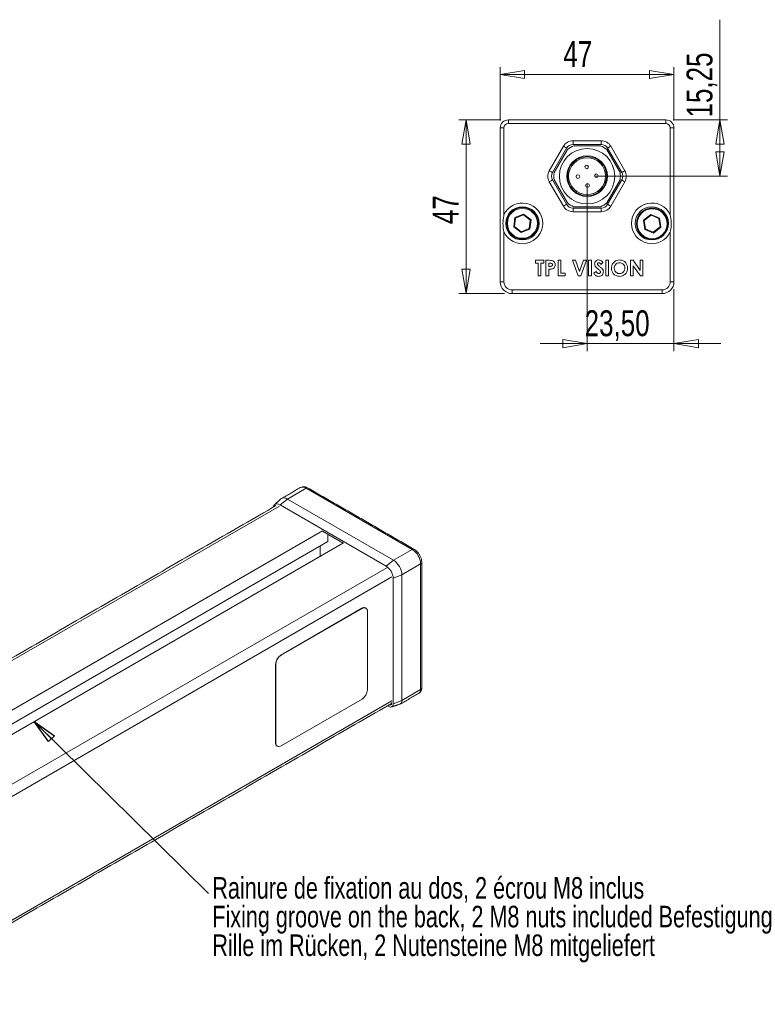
# Model space of a CAD drawing. Header units: millimetres. Extents: x 26 to 404, y 67 to 285.
# Tile 2 of 3: x 121 to 221, y 135 to 268. Entities that reach past the tile are written whole.
import ezdxf

# ---------------------------------------------------------------- set-up
doc = ezdxf.new("R2010")
doc.units = ezdxf.units.MM
doc.styles.add('SLDTEXTSTYLE0', font='TXT', dxfattribs={"width": 0.75})
doc.dimstyles.new('SLDDIMSTYLE0', dxfattribs={"dimtxt": 3.5, "dimasz": 3.302, "dimexe": 0, "dimexo": 0.0625, "dimgap": 0.875, "dimtad": 1, "dimtoh": 1, "dimlfac": 2, "dimrnd": 1e-09, "dimzin": 12, "dimdsep": 46, "dimtxsty": 'SLDTEXTSTYLE0', "dimblk1": 'CLOSED', "dimblk2": 'CLOSED', "dimsah": 1, "dimcen": 0.09, "dimadec": 0, "dimazin": 0, "dimtfac": 1, "dimtofl": 0, "dimtmove": 0, "dimatfit": 3, "dimldrblk": 'CLOSED', "dimfxl": 1, "dimtolj": 1, "dimtzin": 12, "dimarcsym": 0})
doc.dimstyles.new('SLDDIMSTYLE1', dxfattribs={"dimtxt": 3.5, "dimasz": 3.302, "dimexe": 0, "dimexo": 0.0625, "dimgap": 0.875, "dimtad": 1, "dimtoh": 1, "dimlfac": 2, "dimrnd": 1e-09, "dimzin": 12, "dimdsep": 46, "dimtxsty": 'SLDTEXTSTYLE0', "dimblk1": 'CLOSED', "dimblk2": 'CLOSED', "dimsah": 1, "dimcen": 0.09, "dimadec": 0, "dimazin": 0, "dimtfac": 1, "dimtofl": 0, "dimtmove": 0, "dimatfit": 3, "dimldrblk": 'CLOSED', "dimfxl": 1, "dimtolj": 1, "dimtzin": 12, "dimarcsym": 0})
doc.dimstyles.new('SLDDIMSTYLE2', dxfattribs={"dimtxt": 0, "dimasz": 3.302, "dimexe": 0, "dimexo": 0.0625, "dimgap": 0, "dimtad": 0, "dimtih": 1, "dimtoh": 1, "dimdec": 0, "dimrnd": 1e-09, "dimzin": 0, "dimdsep": 46, "dimtxsty": 'Standard', "dimblk1": 'CLOSED', "dimblk2": 'CLOSED', "dimsah": 1, "dimcen": 0.09, "dimadec": 0, "dimazin": 0, "dimtfac": 3.302, "dimtdec": 0, "dimtofl": 0, "dimtmove": 0, "dimatfit": 3, "dimldrblk": 'CLOSED', "dimfxl": 1, "dimtolj": 1, "dimtzin": 0, "dimarcsym": 0})

# ---------------------------------------------------------------- blocks, each defined once
blk = doc.blocks.new('_CLOSED')
at = {"color": 0, "linetype": 'ByBlock', "lineweight": -2}
for p, q in [((-1, 0.166667), (0, 0)), ((-1, 0.166667), (-1, -0.166667)), ((0, 0), (-1, -0.166667)), ((0, 0), (-1, 0))]:
    blk.add_line(p, q, dxfattribs=at)
blk = doc.blocks.new('*D7')
at = {"color": 7, "linetype": 'Continuous', "lineweight": 0}
for p, q in [((186.2, 254.81), (186.2, 262.05)), ((186.2, 261.05), (209.7, 261.05)), ((209.7, 254.81), (209.7, 262.05))]:
    blk.add_line(p, q, dxfattribs=at)
at = {"color": 7, "linetype": 'Continuous', "lineweight": 0, "xscale": 3.302, "yscale": 3.302}
for p, rotation in [((186.2, 261.05, 6.78), 180), ((209.7, 261.05, 6.78), 360)]:
    blk.add_blockref('_CLOSED', p, dxfattribs=dict(at, rotation=rotation))
at = {"color": 7, "linetype": 'Continuous', "lineweight": 0, "insert": (194.74, 265.56), "char_height": 3.5, "attachment_point": 1, "style": 'SLDTEXTSTYLE0'}
blk.add_mtext('47', dxfattribs=at)
blk = doc.blocks.new('*D8')
at = {"color": 7, "linetype": 'Continuous', "lineweight": 0}
for p, q in [((186.3, 254.91), (180.58, 254.91)), ((181.58, 254.91), (181.58, 231.41)), ((186.8, 231.41), (180.58, 231.41))]:
    blk.add_line(p, q, dxfattribs=at)
at = {"color": 7, "linetype": 'Continuous', "lineweight": 0, "xscale": 3.302, "yscale": 3.302}
for p, rotation in [((181.58, 254.91, 6.78), 90), ((181.58, 231.41, 6.78), 270)]:
    blk.add_blockref('_CLOSED', p, dxfattribs=dict(at, rotation=rotation))
at = {"color": 7, "linetype": 'Continuous', "lineweight": 0, "insert": (177.07, 240.8), "char_height": 3.5, "attachment_point": 1, "rotation": 90, "style": 'SLDTEXTSTYLE0'}
blk.add_mtext('47', dxfattribs=at)
blk = doc.blocks.new('*D9')
at = {"color": 7, "linetype": 'Continuous', "lineweight": 0}
for p, q in [((197.95, 246.29), (197.95, 223.64)), ((209.7, 232.01), (209.7, 223.64)), ((197.95, 224.64), (191.6, 224.64)), ((197.95, 224.64), (209.7, 224.64)), ((209.7, 224.64), (216.05, 224.64))]:
    blk.add_line(p, q, dxfattribs=at)
at = {"color": 7, "linetype": 'Continuous', "lineweight": 0, "xscale": 3.302, "yscale": 3.302}
for p, rotation in [((197.95, 224.64, 6.78), 360), ((209.7, 224.64, 6.78), 180)]:
    blk.add_blockref('_CLOSED', p, dxfattribs=dict(at, rotation=rotation))
at = {"color": 7, "linetype": 'Continuous', "lineweight": 0, "insert": (197.62, 229.15), "char_height": 3.5, "attachment_point": 1, "style": 'SLDTEXTSTYLE0'}
blk.add_mtext('23,50', dxfattribs=at)
blk = doc.blocks.new('*D10')
at = {"color": 7, "linetype": 'Continuous', "lineweight": 0}
for p, q in [((215.92, 254.91), (215.92, 268.45)), ((209.6, 254.91), (216.92, 254.91)), ((215.92, 247.29), (215.92, 254.91)), ((198.95, 247.29), (216.92, 247.29))]:
    blk.add_line(p, q, dxfattribs=at)
at = {"color": 7, "linetype": 'Continuous', "lineweight": 0, "xscale": 3.302, "yscale": 3.302}
for p, rotation in [((215.92, 254.91, 6.78), 90), ((215.92, 247.29, 6.78), 270)]:
    blk.add_blockref('_CLOSED', p, dxfattribs=dict(at, rotation=rotation))
at = {"color": 7, "linetype": 'Continuous', "lineweight": 0, "insert": (211.4, 255.23), "char_height": 3.5, "attachment_point": 1, "rotation": 90, "style": 'SLDTEXTSTYLE0'}
blk.add_mtext('15,25', dxfattribs=at)
blk = doc.blocks.new('SW_NOTE_2')
at = {"color": 0, "linetype": 'Continuous', "lineweight": 0, "char_height": 2.9104, "attachment_point": 1, "style": 'SLDTEXTSTYLE0'}
for s, insert in [('Rainure de fixation au dos, 2 écrou M8 inclus', (0.51, 2.22)), ('Fixing groove on the back, 2 M8 nuts included Befestigung ', (0.51, -1.66)), ('Rille im Rücken, 2 Nutensteine M8 mitgeliefert', (0.51, -5.54))]:
    blk.add_mtext(s, dxfattribs=dict(at, insert=insert))

msp = doc.modelspace()

# ---------------------------------------------------------------- linework, layer by layer
at = {"color": 7, "linetype": 'Continuous', "lineweight": 15}
for p, q in [((187.2988, 254.9101), (187.2988, 254.4101)), ((187.2988, 254.9101), (208.5988, 254.9101)), ((208.5988, 254.4101), (187.2988, 254.4101)), ((208.5988, 254.4101), (208.5988, 254.9101)), ((186.1988, 233.0101), (186.1988, 253.8101)), ((186.1988, 253.8101), (186.6988, 253.8101)), ((186.6988, 253.8101), (186.6988, 242.0557)), ((209.1988, 242.0557), (209.1988, 253.8101)), ((209.1988, 253.8101), (209.6988, 253.8101)), ((209.6988, 253.8101), (209.6988, 233.0101)), ((196.0436, 251.5851), (196.0436, 252.0851)), ((196.0436, 252.0851), (199.8541, 252.0851)), ((199.8541, 251.5851), (199.8541, 252.0851)), ((192.8393, 248.0351), (194.7445, 251.3351)), ((195.1775, 251.0851), (193.2723, 247.7851)), ((195.2757, 250.9051), (193.4772, 247.7901)), ((199.8541, 251.5851), (196.0436, 251.5851)), ((199.7473, 251.4101), (196.1504, 251.4101)), ((202.4204, 247.7901), (200.622, 250.9051)), ((202.6254, 247.7851), (200.7201, 251.0851)), ((201.1531, 251.3351), (203.0584, 248.0351)), ((194.7445, 243.2351), (192.8393, 246.5351)), ((193.2723, 246.7851), (195.1775, 243.4851)), ((193.4772, 246.7801), (195.2757, 243.6651)), ((200.622, 243.6651), (202.4204, 246.7801)), ((200.7201, 243.4851), (202.6254, 246.7851)), ((203.0584, 246.5351), (201.1531, 243.2351)), ((196.0436, 242.4851), (196.0436, 242.9851)), ((196.0436, 242.9851), (199.8541, 242.9851)), ((199.8541, 242.4851), (196.0436, 242.4851)), ((196.1504, 243.1601), (199.7473, 243.1601)), ((199.8541, 242.4851), (199.8541, 242.9851)), ((188.0255, 240.4235), (188.1908, 241.6829)), ((188.2825, 241.6126), (188.1322, 240.4678)), ((188.1908, 241.6829), (189.3641, 242.1694)), ((189.3491, 242.055), (188.2825, 241.6126)), ((190.2654, 241.3524), (189.3491, 242.055)), ((189.3641, 242.1694), (190.3721, 241.3966)), ((190.1152, 240.2075), (190.2654, 241.3524)), ((190.3721, 241.3966), (190.2068, 240.1372)), ((205.5755, 241.3466), (206.5835, 242.1194)), ((205.7408, 240.0872), (205.5755, 241.3466)), ((206.5986, 242.005), (205.6822, 241.3024)), ((205.6822, 241.3024), (205.8325, 240.1575)), ((206.5835, 242.1194), (207.7568, 241.6329)), ((207.6652, 241.5626), (206.5986, 242.005)), ((207.8154, 240.4178), (207.6652, 241.5626)), ((207.7568, 241.6329), (207.9221, 240.3735)), ((186.6988, 239.7644), (186.6988, 233.0101)), ((189.0335, 239.6507), (188.0255, 240.4235)), ((188.1322, 240.4678), (189.0486, 239.7652)), ((190.2068, 240.1372), (189.0335, 239.6507)), ((189.0486, 239.7652), (190.1152, 240.2075)), ((206.9141, 239.6007), (205.7408, 240.0872)), ((205.8325, 240.1575), (206.8991, 239.7152)), ((206.8991, 239.7152), (207.8154, 240.4178)), ((207.9221, 240.3735), (206.9141, 239.6007)), ((209.1988, 233.0101), (209.1988, 239.7644)), ((190.9522, 235.9088), (192.0919, 235.9088)), ((190.9522, 235.5289), (190.9522, 235.9088)), ((192.0919, 235.9088), (192.0919, 235.5289)), ((192.3904, 235.9088), (192.8145, 235.9088)), ((192.3904, 233.7921), (192.3904, 235.9088)), ((194.0186, 235.9088), (194.3986, 235.9088)), ((194.0186, 233.7921), (194.0186, 235.9088)), ((194.3986, 235.9088), (194.3986, 234.1721)), ((195.9589, 235.9088), (196.3647, 235.9088)), ((196.7251, 233.7921), (195.9589, 235.9088)), ((196.3647, 235.9088), (196.9087, 234.4053)), ((196.9087, 234.4053), (197.454, 235.9088)), ((197.8585, 235.9088), (197.091, 233.7921)), ((197.454, 235.9088), (197.8585, 235.9088)), ((198.1434, 235.9088), (198.5233, 235.9088)), ((198.1434, 233.7921), (198.1434, 235.9088)), ((198.5233, 235.9088), (198.5233, 233.7921)), ((200.4772, 235.9088), (200.8571, 235.9088)), ((200.4772, 233.7921), (200.4772, 235.9088)), ((200.8571, 235.9088), (200.8571, 233.7921)), ((203.815, 235.9088), (204.1572, 235.9088)), ((203.815, 233.7921), (203.815, 235.9088)), ((204.1572, 235.9088), (205.1176, 234.5159)), ((205.1176, 235.9088), (205.4975, 235.9088)), ((205.1176, 234.5159), (205.1176, 235.9088)), ((205.4975, 235.9088), (205.4975, 233.7921)), ((191.3321, 235.5289), (190.9522, 235.5289)), ((191.3321, 233.7921), (191.3321, 235.5289)), ((191.712, 235.5289), (191.712, 233.7921)), ((192.0919, 235.5289), (191.712, 235.5289)), ((192.7704, 235.5289), (192.7704, 235.0947)), ((192.8899, 235.5289), (192.7704, 235.5289)), ((192.7704, 235.0947), (192.9048, 235.0947)), ((192.7704, 234.7148), (192.7704, 233.7921)), ((198.849, 234.1886), (199.1831, 234.3891)), ((200.0973, 235.626), (199.8132, 235.3661)), ((204.1949, 235.1808), (204.1949, 233.7921)), ((205.1528, 233.7921), (204.1949, 235.1808)), ((191.712, 233.7921), (191.3321, 233.7921)), ((192.7704, 233.7921), (192.3904, 233.7921)), ((194.9956, 233.7921), (194.0186, 233.7921)), ((194.3986, 234.1721), (194.9956, 234.1721)), ((194.9956, 234.1721), (194.9956, 233.7921)), ((197.091, 233.7921), (196.7251, 233.7921)), ((198.5233, 233.7921), (198.1434, 233.7921)), ((200.8571, 233.7921), (200.4772, 233.7921)), ((204.1949, 233.7921), (203.815, 233.7921)), ((205.4975, 233.7921), (205.1528, 233.7921)), ((186.1988, 233.0101), (186.6988, 233.0101)), ((187.7988, 231.4101), (187.7988, 231.9101)), ((187.7988, 231.9101), (208.0988, 231.9101)), ((208.0988, 231.9101), (208.0988, 231.4101)), ((209.1988, 233.0101), (209.6988, 233.0101)), ((208.0988, 231.4101), (187.7988, 231.4101)), ((159.9545, 205.089), (157.4213, 203.6265)), ((174.3079, 196.8011), (159.9545, 205.089)), ((156.348, 202.6803), (85.8103, 161.9553)), ((157.4213, 203.6265), (156.4187, 202.8436)), ((170.7722, 194.5557), (156.4187, 202.8436)), ((157.4213, 203.6265), (171.7748, 195.3386)), ((162.1814, 199.312), (91.6436, 158.5871)), ((164.9743, 197.6586), (162.1814, 199.2712)), ((162.8886, 197.8832), (162.8885, 198.8629)), ((162.8886, 197.8832), (93.2345, 157.6684)), ((165.0096, 197.679), (94.4719, 156.954)), ((161.8281, 195.8421), (161.828, 197.2709)), ((174.3079, 196.8011), (171.7748, 195.3386)), ((170.7722, 194.5557), (171.7748, 195.3386)), ((175.4393, 194.8416), (172.9062, 193.3791)), ((175.4401, 177.8589), (175.4393, 194.8416)), ((100.2792, 153.5707), (170.8429, 194.3107)), ((171.7268, 192.9023), (172.9062, 193.3791)), ((172.9062, 193.3791), (172.907, 176.3964)), ((171.5501, 193.086), (100.9863, 152.346)), ((171.7276, 175.9196), (171.7268, 192.9023)), ((167.4875, 188.8432), (156.5268, 182.515)), ((167.5229, 188.8228), (156.5621, 182.4946)), ((167.5229, 188.8228), (167.4875, 188.8432)), ((168.2306, 177.8004), (168.2301, 188.4146)), ((156.5621, 182.4946), (156.5268, 182.515)), ((155.855, 181.2699), (155.8197, 181.2903)), ((155.8197, 181.2903), (155.8202, 170.6761)), ((155.855, 181.2699), (155.8555, 170.6557)), ((175.4401, 177.8589), (172.907, 176.3964)), ((101.0131, 135.6233), (171.5508, 176.3483)), ((156.5627, 170.2475), (167.5235, 176.5757)), ((171.5155, 176.0421), (171.5155, 176.1137)), ((171.7276, 175.9196), (172.907, 176.3964)), ((170.9599, 175.6689), (171.1266, 175.5726)), ((155.8555, 170.6557), (155.8202, 170.6761))]:
    msp.add_line(p, q, dxfattribs=at)
at = {"color": 7, "linetype": 'Continuous', "lineweight": 15, "flags": 128}
for points in [[(195.1775, 251.0851), (195.1692, 251.0899), (195.1446, 251.1041), (195.1046, 251.1272), (195.0507, 251.1583), (194.9851, 251.1962), (194.9102, 251.2394), (194.829, 251.2863), (194.7445, 251.3351)], [(200.7201, 251.0851), (200.7284, 251.0899), (200.7531, 251.1041), (200.7931, 251.1272), (200.8469, 251.1583), (200.9125, 251.1962), (200.9874, 251.2394), (201.0686, 251.2863), (201.1531, 251.3351)], [(192.8393, 248.0351), (192.9237, 247.9863), (193.005, 247.9394), (193.0798, 247.8962), (193.1455, 247.8583), (193.1993, 247.8272), (193.2393, 247.8041), (193.264, 247.7899), (193.2723, 247.7851)], [(202.6254, 247.7851), (202.6337, 247.7899), (202.6583, 247.8041), (202.6983, 247.8272), (202.7522, 247.8583), (202.8178, 247.8962), (202.8927, 247.9394), (202.9739, 247.9863), (203.0584, 248.0351)], [(192.8393, 246.5351), (192.9237, 246.5838), (193.005, 246.6307), (193.0798, 246.674), (193.1455, 246.7118), (193.1993, 246.7429), (193.2393, 246.766), (193.264, 246.7803), (193.2723, 246.7851)], [(202.6254, 246.7851), (202.6337, 246.7803), (202.6583, 246.766), (202.6983, 246.7429), (202.7522, 246.7118), (202.8178, 246.674), (202.8927, 246.6307), (202.9739, 246.5838), (203.0584, 246.5351)], [(194.7445, 243.2351), (194.829, 243.2838), (194.9102, 243.3307), (194.9851, 243.374), (195.0507, 243.4118), (195.1046, 243.4429), (195.1446, 243.466), (195.1692, 243.4803), (195.1775, 243.4851)], [(201.1531, 243.2351), (201.0686, 243.2838), (200.9874, 243.3307), (200.9125, 243.374), (200.8469, 243.4118), (200.7931, 243.4429), (200.7531, 243.466), (200.7284, 243.4803), (200.7201, 243.4851)], [(188.1908, 241.6829), (188.2087, 241.6692), (188.2259, 241.656), (188.2417, 241.6439), (188.2556, 241.6332), (188.267, 241.6245), (188.2755, 241.618), (188.2807, 241.614), (188.2825, 241.6126)], [(189.3491, 242.055), (189.3494, 242.0572), (189.3502, 242.0637), (189.3516, 242.0742), (189.3535, 242.0885), (189.3558, 242.1058), (189.3584, 242.1256), (189.3612, 242.1471), (189.3641, 242.1694)], [(190.2654, 241.3524), (190.2675, 241.3532), (190.2736, 241.3557), (190.2834, 241.3598), (190.2967, 241.3653), (190.3129, 241.372), (190.3313, 241.3797), (190.3513, 241.388), (190.3721, 241.3966)], [(205.5755, 241.3466), (205.594, 241.3389), (205.612, 241.3315), (205.6289, 241.3245), (205.6441, 241.3182), (205.6572, 241.3127), (205.6679, 241.3083), (205.6758, 241.305), (205.6806, 241.3031), (205.6822, 241.3024)], [(206.5835, 242.1194), (206.5861, 242.0996), (206.5887, 242.0803), (206.591, 242.0622), (206.5932, 242.0459), (206.595, 242.0317), (206.5965, 242.0203), (206.5976, 242.0119), (206.5983, 242.0067), (206.5986, 242.005)], [(207.6652, 241.5626), (207.6669, 241.564), (207.6722, 241.568), (207.6806, 241.5745), (207.692, 241.5832), (207.7059, 241.5939), (207.7218, 241.606), (207.7389, 241.6192), (207.7568, 241.6329)], [(188.0255, 240.4235), (188.0463, 240.4322), (188.0663, 240.4405), (188.0848, 240.4481), (188.1009, 240.4548), (188.1142, 240.4603), (188.1241, 240.4644), (188.1301, 240.4669), (188.1322, 240.4678)], [(189.0335, 239.6507), (189.0365, 239.673), (189.0393, 239.6945), (189.0419, 239.7143), (189.0442, 239.7317), (189.046, 239.7459), (189.0474, 239.7565), (189.0483, 239.763), (189.0486, 239.7652)], [(190.1152, 240.2075), (190.1166, 240.2064), (190.1207, 240.2033), (190.1275, 240.1981), (190.1366, 240.1911), (190.1479, 240.1824), (190.161, 240.1724), (190.1755, 240.1613), (190.1909, 240.1494), (190.2068, 240.1372)], [(205.7408, 240.0872), (205.7567, 240.0994), (205.7722, 240.1113), (205.7866, 240.1224), (205.7997, 240.1324), (205.811, 240.1411), (205.8202, 240.1481), (205.8269, 240.1533), (205.8311, 240.1564), (205.8325, 240.1575)], [(206.8991, 239.7152), (206.8994, 239.713), (206.9002, 239.7065), (206.9016, 239.6959), (206.9035, 239.6817), (206.9058, 239.6643), (206.9084, 239.6445), (206.9112, 239.623), (206.9141, 239.6007)], [(207.8154, 240.4178), (207.8175, 240.4169), (207.8236, 240.4144), (207.8334, 240.4103), (207.8467, 240.4048), (207.8629, 240.3981), (207.8813, 240.3905), (207.9013, 240.3822), (207.9221, 240.3735)], [(156.4187, 202.8436), (156.2325, 202.9299), (156.0535, 202.9706), (155.8884, 202.964), (155.7438, 202.9105), (155.6251, 202.812), (155.5369, 202.6723), (155.4877, 202.5217)], [(171.1751, 175.7931), (171.2025, 175.7824), (171.2755, 175.7658), (171.3427, 175.7685), (171.4016, 175.7903), (171.45, 175.8304), (171.4859, 175.8873), (171.508, 175.9588), (171.5155, 176.0421)]]:
    msp.add_lwpolyline(points, dxfattribs=at)
at = {"color": 7, "linetype": 'Continuous', "lineweight": 15}
for centre, radius in [((197.9488, 247.2851), 3.75), ((197.9488, 247.2851), 2.75), ((197.9488, 247.2851), 2.65), ((197.9488, 247.2851), 2.5), ((197.8936, 248.5339), 0.25), ((196.7, 247.2298), 0.25), ((199.1976, 247.3403), 0.25), ((198.0041, 246.0363), 0.25), ((189.1988, 240.9101), 2.25), ((189.1988, 240.9101), 2.125), ((189.1988, 240.9101), 2.025), ((206.6988, 240.9101), 2.25), ((206.7488, 240.8601), 2.125), ((206.7488, 240.8601), 2.025)]:
    msp.add_circle(centre, radius, dxfattribs=at)
for centre, radius, start, end in [((187.2988, 253.8101), 1.1, 90, 180), ((187.2988, 253.8101), 0.6, 90, 180), ((208.5988, 253.8101), 1.1, 0, 90), ((208.5988, 253.8101), 0.6, 0, 90), ((196.0436, 250.5851), 1.5, 90, 150), ((199.8541, 250.5851), 1.5, 30, 90), ((196.0436, 250.5851), 1, 90, 150), ((197.9488, 247.2851), 4.5, 113.556464, 126.443536), ((197.9488, 247.2851), 4.5, 53.556464, 66.443536), ((199.8541, 250.5851), 1, 30, 90), ((194.1383, 247.2851), 1.5, 150, 210), ((194.1383, 247.2851), 1, 150, 210), ((197.9488, 247.2851), 4.5, 173.556464, 186.443536), ((197.9488, 247.2851), 4.5, 353.556464, 6.443536), ((201.7593, 247.2851), 1, 330, 30), ((201.7593, 247.2851), 1.5, 330, 30), ((189.1988, 240.9101), 2.75, 0, 155.380023), ((196.0436, 243.9851), 1.5, 210, 270), ((196.0436, 243.9851), 1, 210, 270), ((197.9488, 247.2851), 4.5, 233.556464, 246.443536), ((197.9488, 247.2851), 4.5, 293.556464, 306.443536), ((199.8541, 243.9851), 1, 270, 330), ((199.8541, 243.9851), 1.5, 270, 330), ((206.6988, 240.9101), 2.75, 24.619977, 335.380023), ((189.1988, 240.9101), 2.75, 204.619977, 0), ((187.7988, 233.0101), 1.6, 180, 270), ((187.7988, 233.0101), 1.1, 180, 270), ((208.0988, 233.0101), 1.1, 270, 0), ((208.0988, 233.0101), 1.6, 270, 0), ((159.4857, 204.4349), 0.8047, 54.374658, 114.305201), ((160.0996, 204.8982), 0.2398, 64.056351, 127.25583), ((156.9673, 203.0284), 0.751, 52.795414, 125.806599), ((174.4537, 196.603), 0.246, 64.601621, 126.336404), ((172.9826, 194.7296), 2.4592, 2.609672, 57.390328), ((169.654, 192.8078), 2.075, 2.609672, 57.390328), ((170.4495, 193.2671), 2.4592, 2.609672, 57.390328), ((175.3355, 195.0707), 0.2515, 294.380317, 354.293972), ((167.7794, 188.4459), 0.493, 65.013333, 126.298848), ((167.799, 188.4844), 0.4367, 350.796715, 129.214037), ((157.3549, 181.2204), 1.5368, 122.605478, 177.394522), ((157.3903, 181.2), 1.5368, 122.605478, 177.394522), ((166.6954, 177.8703), 1.5368, 302.605478, 357.394522), ((174.8895, 177.8047), 0.5532, 305.694799, 5.625342), ((175.341, 178.0846), 0.2465, 293.701152, 354.986667), ((171.3613, 175.8602), 0.3711, 230.783421, 9.216579), ((172.4082, 176.3241), 0.504, 293.150521, 8.247465), ((156.3207, 170.6269), 0.503, 174.382423, 234.307119), ((156.2866, 170.5858), 0.4367, 170.796715, 309.214037)]:
    msp.add_arc(centre, radius, start, end, dxfattribs=at)
for points, knots in [([(186.6988, 239.7644), (186.6985, 239.766), (186.6269, 240.0947), (186.5791, 240.4793), (186.5692, 241.1968), (186.6111, 241.6291), (186.6879, 242.0057), (186.6985, 242.0541), (186.6988, 242.0557)], [0, 0, 0, 0, 0.00212404, 0.43755718, 0.50000654, 0.93555199, 0.99787597, 1, 1, 1, 1]), ([(209.1988, 242.0557), (209.1992, 242.0541), (209.2708, 241.7254), (209.3186, 241.3408), (209.3284, 240.6233), (209.2866, 240.1911), (209.2097, 239.8144), (209.1992, 239.766), (209.1988, 239.7644)], [0, 0, 0, 0, 0.00212403, 0.43755718, 0.50000655, 0.93555206, 0.99787596, 1, 1, 1, 1]), ([(192.8145, 235.9088), (192.9238, 235.908), (193.141, 235.9063), (193.4432, 235.8074), (193.6165, 235.5662), (193.6313, 235.3939), (193.6387, 235.3076)], [0, 0, 0, 0, 0.28182196, 0.56019993, 0.77968094, 1, 1, 1, 1]), ([(198.9575, 235.4263), (198.9676, 235.5069), (198.9877, 235.6682), (199.1412, 235.8432), (199.3228, 235.9484), (199.4496, 235.9582), (199.513, 235.9631)], [0, 0, 0, 0, 0.279389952, 0.559145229, 0.779449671, 1, 1, 1, 1]), ([(199.513, 235.9631), (199.5783, 235.957), (199.709, 235.9449), (199.9179, 235.8292), (200.0292, 235.7031), (200.0973, 235.626)], [0, 0, 0, 0, 0.27986112, 0.55964471, 1, 1, 1, 1]), ([(201.237, 234.8513), (201.2567, 235.0142), (201.2962, 235.34), (201.5919, 235.7056), (201.9565, 235.9247), (202.2124, 235.9503), (202.3403, 235.9631)], [0, 0, 0, 0, 0.27963819, 0.55921418, 0.77966737, 1, 1, 1, 1]), ([(202.3403, 235.9631), (202.5034, 235.9427), (202.8299, 235.9018), (203.1855, 235.594), (203.4035, 235.2291), (203.4246, 234.9725), (203.4351, 234.8441)], [0, 0, 0, 0, 0.27936735, 0.55918881, 0.77951481, 1, 1, 1, 1]), ([(193.2016, 234.747), (193.1215, 234.7354), (192.9785, 234.7146), (192.834, 234.7147), (192.7704, 234.7148)], [0, 0, 0, 0, 0.55960613, 1, 1, 1, 1]), ([(193.1592, 235.4869), (193.1101, 235.5021), (193.0223, 235.5293), (192.9305, 235.529), (192.8899, 235.5289)], [0, 0, 0, 0, 0.55852612, 1, 1, 1, 1]), ([(192.9048, 235.0947), (192.9858, 235.0924), (193.0871, 235.0896), (193.1912, 235.1489), (193.2311, 235.1935), (193.2552, 235.2488), (193.2576, 235.2882), (193.2588, 235.308)], [0, 0, 0, 0, 0.49935569, 0.62454037, 0.74968852, 0.87479275, 1, 1, 1, 1]), ([(193.2588, 235.308), (193.2576, 235.3281), (193.2551, 235.3682), (193.2276, 235.437), (193.1851, 235.468), (193.1592, 235.4869)], [0, 0, 0, 0, 0.281139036, 0.561695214, 1, 1, 1, 1]), ([(193.6387, 235.3076), (193.6332, 235.2353), (193.6223, 235.091), (193.5098, 234.917), (193.3621, 234.8028), (193.2551, 234.7656), (193.2016, 234.747)], [0, 0, 0, 0, 0.27994337, 0.55925035, 0.77954139, 1, 1, 1, 1]), ([(199.4909, 234.6834), (199.3556, 234.7964), (199.1672, 234.9536), (198.9849, 235.2185), (198.9667, 235.3571), (198.9575, 235.4263)], [0, 0, 0, 0, 0.560850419, 0.780702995, 1, 1, 1, 1]), ([(199.1831, 234.3891), (199.2295, 234.3155), (199.2943, 234.2129), (199.4281, 234.1289), (199.496, 234.1215), (199.53, 234.1178)], [0, 0, 0, 0, 0.55940701, 0.779869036, 1, 1, 1, 1]), ([(199.5088, 235.5832), (199.4858, 235.5816), (199.4399, 235.5785), (199.3849, 235.5438), (199.345, 235.4985), (199.34, 235.4625), (199.3375, 235.4445)], [0, 0, 0, 0, 0.280319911, 0.560119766, 0.780528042, 1, 1, 1, 1]), ([(199.3375, 235.4445), (199.3397, 235.424), (199.3436, 235.3874), (199.3638, 235.3567), (199.3726, 235.3432)], [0, 0, 0, 0, 0.55923791, 1, 1, 1, 1]), ([(199.3726, 235.3432), (199.4241, 235.2899), (199.516, 235.1948), (199.6161, 235.1082), (199.6601, 235.0701)], [0, 0, 0, 0, 0.5597679, 1, 1, 1, 1]), ([(199.7716, 234.3183), (199.7624, 234.3621), (199.7438, 234.45), (199.6277, 234.5636), (199.5428, 234.6379), (199.4909, 234.6834)], [0, 0, 0, 0, 0.277775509, 0.558333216, 1, 1, 1, 1]), ([(199.8132, 235.3661), (199.769, 235.4241), (199.7075, 235.5049), (199.5942, 235.573), (199.5372, 235.5798), (199.5088, 235.5832)], [0, 0, 0, 0, 0.55980019, 0.78011707, 1, 1, 1, 1]), ([(199.6601, 235.0701), (199.7121, 235.0257), (199.8048, 234.9463), (199.8937, 234.8627), (199.9328, 234.8259)], [0, 0, 0, 0, 0.560045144, 1, 1, 1, 1]), ([(199.9328, 234.8259), (200.0017, 234.747), (200.1248, 234.6063), (200.1434, 234.4216), (200.1516, 234.3404)], [0, 0, 0, 0, 0.56020876, 1, 1, 1, 1]), ([(202.3433, 233.7379), (202.1789, 233.7559), (201.8503, 233.7919), (201.4906, 234.0993), (201.271, 234.465), (201.2483, 234.7225), (201.237, 234.8513)], [0, 0, 0, 0, 0.279623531, 0.559179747, 0.779558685, 1, 1, 1, 1]), ([(202.3344, 235.5832), (202.2265, 235.5709), (202.0109, 235.5464), (201.7725, 235.3455), (201.6356, 235.1003), (201.6232, 234.931), (201.6169, 234.8462)], [0, 0, 0, 0, 0.27958688, 0.55910603, 0.77935123, 1, 1, 1, 1]), ([(201.6169, 234.8462), (201.6294, 234.7229), (201.6518, 234.5024), (201.8083, 234.3484), (201.8773, 234.2806)], [0, 0, 0, 0, 0.55940742, 1, 1, 1, 1]), ([(203.0552, 234.8492), (203.0434, 234.9567), (203.0198, 235.1717), (202.8253, 235.4121), (202.5875, 235.5605), (202.4188, 235.5756), (202.3344, 235.5832)], [0, 0, 0, 0, 0.27974849, 0.55945804, 0.77966277, 1, 1, 1, 1]), ([(202.342, 234.1178), (202.4487, 234.1306), (202.6624, 234.1561), (202.8954, 234.3575), (203.0353, 234.5976), (203.0486, 234.7653), (203.0552, 234.8492)], [0, 0, 0, 0, 0.27946358, 0.55918173, 0.77946973, 1, 1, 1, 1]), ([(203.4351, 234.8441), (203.417, 234.6817), (203.3809, 234.3568), (203.085, 233.9955), (202.726, 233.7711), (202.4709, 233.7489), (202.3433, 233.7379)], [0, 0, 0, 0, 0.27966875, 0.55936199, 0.77962162, 1, 1, 1, 1]), ([(199.516, 233.7379), (199.4362, 233.7441), (199.2767, 233.7565), (199.0197, 233.9016), (198.9137, 234.0797), (198.849, 234.1886)], [0, 0, 0, 0, 0.280460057, 0.560399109, 1, 1, 1, 1]), ([(200.1516, 234.3404), (200.1415, 234.2481), (200.1214, 234.0637), (199.9464, 233.8609), (199.7328, 233.7523), (199.5883, 233.7427), (199.516, 233.7379)], [0, 0, 0, 0, 0.27962046, 0.55895815, 0.77922339, 1, 1, 1, 1]), ([(199.53, 234.1178), (199.5626, 234.1205), (199.6279, 234.1259), (199.7056, 234.1762), (199.7614, 234.2415), (199.7682, 234.2927), (199.7716, 234.3183)], [0, 0, 0, 0, 0.28034521, 0.56019417, 0.78043404, 1, 1, 1, 1]), ([(201.8773, 234.2806), (201.9567, 234.2281), (202.0987, 234.1344), (202.2676, 234.1229), (202.342, 234.1178)], [0, 0, 0, 0, 0.55937029, 1, 1, 1, 1]), ([(160.2045, 205.1138), (160.1438, 205.1456), (159.9898, 205.2263), (159.731, 205.2937), (159.4458, 205.2825), (159.2455, 205.2343), (159.1652, 205.1707), (159.1567, 205.1639)], [0, 0, 0, 0, 0.18071226, 0.45872135, 0.71822708, 0.96989828, 1, 1, 1, 1]), ([(175.5858, 195.0457), (175.5831, 195.1136), (175.5758, 195.3003), (175.5015, 195.6159), (175.3504, 195.9766), (175.1387, 196.3123), (174.883, 196.5974), (174.6796, 196.7543), (174.5695, 196.8191), (174.558, 196.8259)], [0, 0, 0, 0, 0.10075106, 0.27738994, 0.45375844, 0.63031073, 0.80889907, 0.98005442, 1, 1, 1, 1]), ([(175.2044, 177.3632), (175.2375, 177.3794), (175.3462, 177.4322), (175.4727, 177.5966), (175.5708, 177.8198), (175.5813, 177.9816), (175.5866, 178.063)], [0, 0, 0, 0, 0.13066132, 0.42798313, 0.71214223, 1, 1, 1, 1])]:
    msp.add_open_spline(points, degree=3, knots=knots, dxfattribs=at)
for points in [[(159.1545, 205.1683), (156.6214, 203.7058)], [(174.558, 196.8259), (160.2045, 205.1138)], [(155.8481, 202.7298), (85.494, 162.1109)], [(156.5279, 203.6374), (155.6649, 202.8528)], [(175.5866, 178.063), (175.5858, 195.0457)], [(168.023, 188.8723), (167.9876, 188.8927)], [(172.6792, 175.8929), (175.2123, 177.3554)], [(101.0131, 135.2851), (171.5125, 175.9879)], [(171.4953, 175.5057), (172.6064, 175.8607)], [(156.0273, 170.2184), (156.0626, 170.198)]]:
    msp.add_open_spline(points, degree=1, dxfattribs=at)

# ---------------------------------------------------------------- block references
at = {"color": 7, "linetype": 'Continuous', "lineweight": 0}
msp.add_blockref('SW_NOTE_2', (146.7529, 150.2691), dxfattribs=at)

# ---------------------------------------------------------------- dimensions: what is measured, and where the dimension line sits
for base, p1, p2, picture, middle in [((215.9167, 254.9101), (197.9488, 247.2851), (208.5988, 254.9101), '*D10', (215.9167, 261.05)), ((181.583, 231.4101), (187.2988, 254.9101), (187.7988, 231.4101), '*D8', (181.583, 243.3849))]:
    dim = msp.add_linear_dim(base=base, p1=p1, p2=p2, angle=90, dimstyle='SLDDIMSTYLE0', dxfattribs=at)
    dim.commit()
    dim.dimension.update_dxf_attribs({"geometry": picture, "text_midpoint": middle, "dimtype": 160})
for base, p1, p2, dimstyle, picture, middle in [((209.6988, 261.05), (186.1988, 253.8101), (209.6988, 253.8101), 'SLDDIMSTYLE0', '*D7', (197.323, 261.05)), ((209.6988, 224.6406), (197.9488, 247.2851), (209.6988, 233.0101), 'SLDDIMSTYLE1', '*D9', (203.4424, 224.6406))]:
    dim = msp.add_linear_dim(base=base, p1=p1, p2=p2, dimstyle=dimstyle, dxfattribs=at)
    dim.commit()
    dim.dimension.update_dxf_attribs({"geometry": picture, "text_midpoint": middle, "dimtype": 160})

# ---------------------------------------------------------------- leaders
msp.add_leader([(123.1637, 173.5192), (146.7529, 150.2691)], dimstyle='SLDDIMSTYLE2', dxfattribs=at)

doc.saveas('drawing.dxf')
